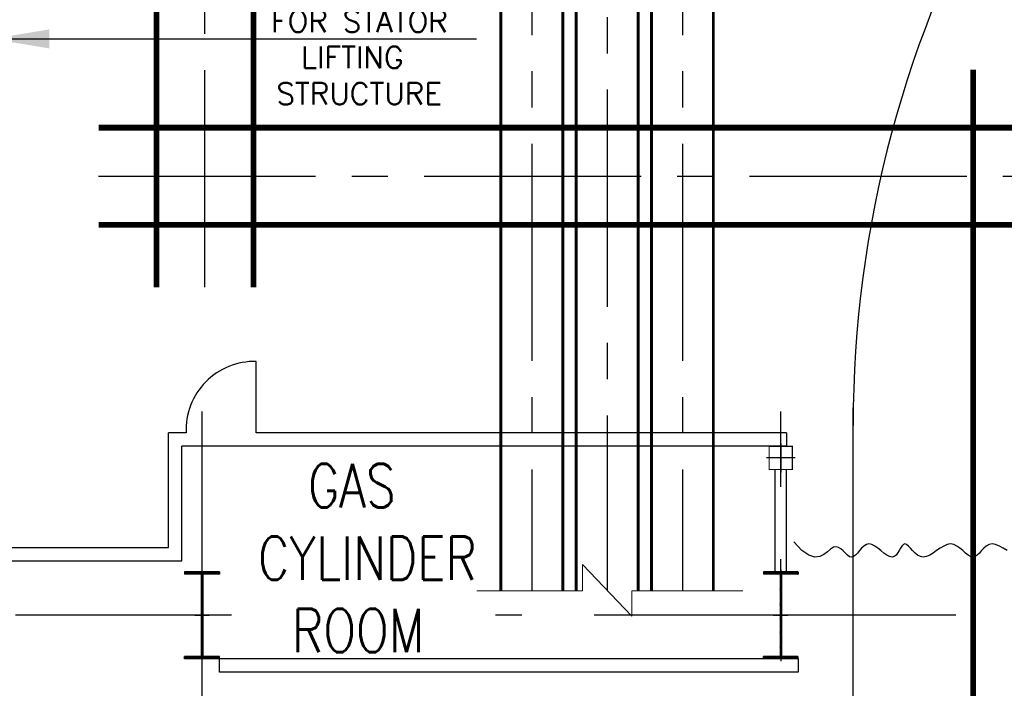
# Model space of a CAD drawing. Header units: inches. Extents: x -4968858 to -265257, y -220693 to 1871410.
# Tile 207 of 225: x -1887915 to -1870903, y 1174621 to 1186164. Entities that reach past the tile are written whole.
import ezdxf

# ---------------------------------------------------------------- set-up
doc = ezdxf.new("R2010")
doc.units = ezdxf.units.IN
doc.header["$MEASUREMENT"] = 0
for name, pattern in [('CENTER', [2, 1.25, -0.25, 0.25, -0.25]), ('CENTER2', [1.125, 0.75, -0.125, 0.125, -0.125]), ('CONTINOUS', [0]), ('HIDDEN', [0.375, 0.25, -0.125])]:
    doc.linetypes.add(name, pattern=pattern)
for name, color, linetype in [('Aux_col', 1, 'Continuous'), ('COL', 2, 'CENTER'), ('DIM', 2, 'Continuous'), ('GRID', 8, 'Continuous'), ('PIPE', 1, 'Continuous'), ('PIPE RACK', 150, 'Continuous'), ('text', 7, 'Continuous'), ('WALL', 6, 'Continuous')]:
    doc.layers.add(name, color=color, linetype=linetype)
doc.layers.add('P', color=250, linetype='Continuous', lineweight=100)
doc.styles.add('ROMANS', font='romans.shx', dxfattribs={"width": 0.8})
doc.styles.get("Standard").update_dxf_attribs({"font": 'romans.shx', "height": 1000})
doc.dimstyles.get("Standard").update_dxf_attribs({"dimtxt": 0.18, "dimasz": 0.18, "dimexe": 0.18, "dimexo": 0.0625, "dimgap": 0.09, "dimtad": 0, "dimtih": 1, "dimtoh": 1, "dimdec": 4, "dimzin": 0, "dimdsep": 46, "dimtxsty": 'Standard', "dimcen": 0.09, "dimadec": 0, "dimazin": 0, "dimtfac": 1, "dimtdec": 4, "dimtofl": 0, "dimtmove": 0, "dimatfit": 3, "dimfxl": 0, "dimtolj": 1, "dimtzin": 0, "dimarcsym": 0})

# ---------------------------------------------------------------- blocks, each defined once
blk = doc.blocks.new('A$C41E52089')
at = {"layer": 'COL'}
h = blk.add_hatch(dxfattribs=at)
h.set_pattern_fill('ANSI31', color=1, scale=100, style=0)
h.paths.add_polyline_path([(300, -710), (0, -710), (0, -750), (300, -750)])
h.paths.add_polyline_path([(0, -710), (-300, -710), (-300, -750), (0, -750)])
h.paths.add_polyline_path([(0, 0), (-12, 0), (-12, -710), (0, -710)])
h.paths.add_polyline_path([(0, 710), (-12, 710), (-12, 0), (0, 0)])
h.paths.add_polyline_path([(12, 0), (0, 0), (0, -710), (12, -710)])
h.paths.add_polyline_path([(12, 710), (0, 710), (0, 0), (12, 0)])
h.paths.add_polyline_path([(300, 750), (0, 750), (0, 710), (12, 710), (300, 710)])
h.paths.add_polyline_path([(0, 750), (-300, 750), (-300, 710), (0, 710)])
at = {"layer": 'COL', "color": 1}
for p, q in [((-300, 750), (300, 750)), ((-300, 750), (-300, 710)), ((-300, 710), (300, 710)), ((-12, -710), (-12, 710)), ((12, -710), (12, 710)), ((300, 750), (300, 710)), ((-300, -710), (300, -710)), ((-300, -750), (-300, -710)), ((-300, -750), (300, -750)), ((300, -750), (300, -710))]:
    blk.add_line(p, q, dxfattribs=at)
at = {"layer": 'COL', "color": 2, "ltscale": 20}
for p, q in [((0, -790), (0, 790)), ((123, 0), (-123, 0))]:
    blk.add_line(p, q, dxfattribs=at)
blk = doc.blocks.new('A$C5C0C65E7')
at = {"layer": 'Aux_col', "color": 8}
for p, q in [((0, 125), (0, -125)), ((-125, 0), (125, 0))]:
    blk.add_line(p, q, dxfattribs=at)
at = {"layer": 'Aux_col', "color": 8, "const_width": 10, "flags": 128}
blk.add_lwpolyline([(-100, -100), (100, -100), (100, 100), (-100, 100)], close=True, dxfattribs=at)
blk = doc.blocks.new('A$C72AF697D')
at = {"layer": 'Aux_col', "xscale": 2, "yscale": 2, "zscale": 2}
blk.add_blockref('A$C5C0C65E7', (0, 0), dxfattribs=at)
blk = doc.blocks.new('A$C2B282DB4')
at = {"layer": 'Aux_col'}
blk.add_blockref('A$C72AF697D', (0, 0), dxfattribs=at)
blk = doc.blocks.new('A$C744626C8')
at = {"layer": 'DIM'}
blk.add_blockref('A$C2B282DB4', (0, 0), dxfattribs=at)
blk = doc.blocks.new('TG')
at = {"layer": 'GRID', "linetype": 'CENTER', "ltscale": 5000}
for p, q in [((560570, 209303), (560570, 113876)), ((598352, 196276), (557054, 196276)), ((557054, 186276), (599026, 186276))]:
    blk.add_line(p, q, dxfattribs=at)
at = {"layer": 'PIPE'}
blk.add_lwpolyline([(559453, 200188), (559410, 200121), (559374, 200054), (559348, 199989), (559338, 199929), (559348, 199876), (559374, 199828), (559410, 199785), (559453, 199745), (559495, 199708), (559531, 199671), (559557, 199634), (559567, 199597), (559557, 199556), (559531, 199514), (559495, 199469), (559453, 199422), (559410, 199372), (559374, 199320), (559348, 199266), (559338, 199210), (559348, 199151), (559374, 199091), (559410, 199030), (559453, 198969), (559495, 198909), (559531, 198850), (559557, 198793), (559567, 198739), (559557, 198688), (559531, 198640), (559495, 198596), (559453, 198555), (559410, 198517), (559374, 198482), (559348, 198450), (559338, 198421), (559348, 198395), (559374, 198370), (559410, 198346), (559453, 198322), (559495, 198296), (559531, 198268), (559557, 198236), (559567, 198199), (559557, 198156), (559531, 198110), (559495, 198059), (559453, 198007), (559410, 197954), (559374, 197901), (559348, 197849), (559338, 197800), (559348, 197755), (559374, 197713), (559410, 197674), (559453, 197638), (559495, 197602), (559531, 197568), (559557, 197535), (559567, 197501), (559558, 197466), (559532, 197430), (559498, 197394), (559460, 197356), (559424, 197316), (559398, 197274), (559386, 197231), (559395, 197186), (559428, 197137), (559474, 197084), (559521, 197023), (559556, 196951), (559564, 196866), (559534, 196764), (559451, 196643), (559303, 196501)], dxfattribs=at)
at = {"layer": 'WALL'}
for p, q in [((561320, 196576), (561320, 188199)), ((561320, 196576), (561320, 186289)), ((561320, 196576), (561550, 196576)), ((561550, 196576), (561550, 186576)), ((557420, 196377), (557420, 187215)), ((557420, 196377), (557650, 196377)), ((557650, 196377), (557650, 185930)), ((559820, 196377), (558054, 196377)), ((559820, 196377), (559820, 196177)), ((559820, 196177), (558054, 196177)), ((557420, 187215), (556187, 187215)), ((561550, 186576), (561320, 186576)), ((557420, 186002), (557420, 185700)), ((559630, 185930), (557650, 185930)), ((559630, 175628), (559630, 185930)), ((559400, 185700), (557420, 185700)), ((559400, 175628), (559400, 185700))]:
    blk.add_line(p, q, dxfattribs=at)
blk.add_arc((557373, 187186), 1186, 178.6299, 272.2867, dxfattribs=at)
at = {"layer": 'COL', "rotation": 270}
for p in [(560570, 196276), (560570, 186276), (560570, 186276)]:
    blk.add_blockref('A$C41E52089', p, dxfattribs=at)
at = {"layer": 'DIM', "xscale": -0.9999999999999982, "rotation": 90}
blk.add_blockref('A$C744626C8', (557854, 196277), dxfattribs=at)
at = {"layer": 'text', "linetype": 'CONTINOUS', "lineweight": 15, "insert": (549501, 187387), "char_height": 375, "width": 3598.62, "attachment_point": 1, "rotation": 90, "style": 'ROMANS'}
blk.add_mtext('{\\W0.44101; \\W1;FOUNDATION \\P{\\W0.321965; }FOR STATOR \\P{\\W2.34577; }LIFTING  \\P{\\W0.679108; }STRUCTURE}', dxfattribs=at)
at = {"linetype": 'CONTINOUS', "lineweight": 15}
blk.add_wipeout([(561015, 186789), (561048, 191343), (557722, 191343), (557722, 186789)], dxfattribs=at).dxf.layer = 'text'
at = {"layer": 'text', "linetype": 'CONTINOUS', "lineweight": 15, "insert": (557957, 187154), "char_height": 750, "width": 4291.07, "attachment_point": 1, "rotation": 90, "style": 'ROMANS'}
blk.add_mtext('{\\W1.85119; }GAS \\P{\\W0.175; }CYLINDER \\P{\\W1.31785; }ROOM', dxfattribs=at)
blk = doc.blocks.new('TFMR YARD')
at = {"color": 2, "linetype": 'CENTER2', "ltscale": 5000}
blk.add_line((-78273, 236700, 0), (-78273, 244430, 0), dxfattribs=at)
for points in [[(-71323, 262614), (-71323, 231470)], [(-72623, 261680), (-72623, 231457)], [(-70023, 261680), (-70023, 231470)], [(-80111, 238618), (-47824, 238618)]]:
    blk.add_lwpolyline(points, dxfattribs=at)
at = {"color": 1, "const_width": 50}
for points in [[(-73158, 231457), (-73158, 260328)], [(-72088, 231457), (-72088, 260328)], [(-71858, 231457), (-71858, 260328)], [(-70788, 231457), (-70788, 260328)], [(-70558, 231457), (-70558, 260328)], [(-69488, 231470), (-69488, 260328)]]:
    blk.add_lwpolyline(points, dxfattribs=at)
at = {"color": 3, "linetype": 'HIDDEN', "ltscale": 5000, "const_width": 100, "elevation": 0}
for points in [[(-79111, 236700), (-79111, 244430)], [(-77435, 236700), (-77435, 244430)]]:
    blk.add_lwpolyline(points, dxfattribs=at)
at = {"color": 3, "linetype": 'HIDDEN', "ltscale": 5000, "const_width": 100}
for points in [[(-64999, 240456), (-64999, 218038)], [(-80111, 239456), (-47824, 239456)], [(-80111, 237780), (-47824, 237780)]]:
    blk.add_lwpolyline(points, dxfattribs=at)
at = {"color": 1, "linetype": 'CONTINOUS', "lineweight": 15}
blk.add_lwpolyline([(-73577, 231457), (-71751, 231457), (-71751, 231917), (-70895, 231024), (-70895, 231457), (-68979, 231457)], dxfattribs=at)
blk.add_lwpolyline([(-73577, 231457), (-71751, 231457), (-71751, 231917), (-70895, 231024), (-70895, 231457), (-68979, 231457)], dxfattribs=at)

msp = doc.modelspace()

# ---------------------------------------------------------------- block references
at = {"layer": 'PIPE RACK', "linetype": 'CONTINOUS', "lineweight": 15, "rotation": 270}
msp.add_blockref('TG', (-2071041.4, 1736451.5), dxfattribs=at)

# ---------------------------------------------------------------- next in the draw order: linework, layer by layer
at = {"color": 142, "lineweight": 30}
msp.add_line((-1873515.1, 1139594), (-1873515.1, 1179466.1), dxfattribs=at)
at = {"layer": 'P', "color": 142, "linetype": 'Continuous', "lineweight": 30}
msp.add_arc((-1854015.2, 1179160.9), 19500, 150, 180, dxfattribs=at)

# ---------------------------------------------------------------- next in the draw order: block references
at = {"color": 1, "linetype": 'CONTINOUS', "lineweight": 15}
msp.add_blockref('TFMR YARD', (-1806442, 944844), dxfattribs=at)

# ---------------------------------------------------------------- next in the draw order: leaders
at = {"linetype": 'CONTINOUS', "lineweight": 15}
msp.add_leader([(-1888400.2, 1185832.8), (-1880025.1, 1185832.8)], dimstyle='Standard', override={"dimtxt": 3000, "dimasz": 1000, "dimgap": 1000, "dimtad": 0, "dimtih": 0, "dimtoh": 0, "dimdec": 0, "dimtxsty": 'ROMANS', "dimclrd": 4, "dimclre": 4, "dimclrt": 2, "dimtdec": 0, "dimfxl": 0, "dimarcsym": 1}, dxfattribs=at)

doc.saveas('drawing.dxf')
